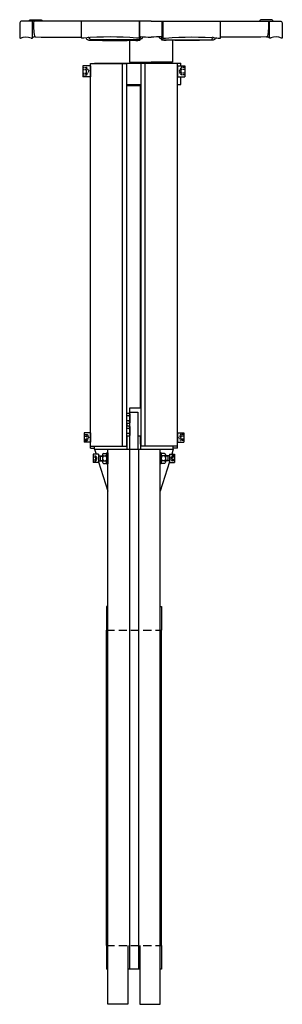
# Model space of a CAD drawing. Extents: x 115 to 615, y 94 to 1967.
import ezdxf

# ---------------------------------------------------------------- set-up
doc = ezdxf.new("R2010")
doc.units = 0
doc.header["$LTSCALE"] = 25
doc.header["$MEASUREMENT"] = 0
doc.linetypes.add('RAYITAS', pattern=[0.375, 0.25, -0.125])
doc.linetypes.add('TRAZOS', pattern=[0.75, 0.5, -0.25])
doc.layers.add('CYL-XDF600B', color=7, linetype='CONTINUOUS')

msp = doc.modelspace()

# ---------------------------------------------------------------- linework, layer by layer
at = {"layer": 'CYL-XDF600B'}
msp.add_line((407.5, 1884.3), (407.5, 1883.8), dxfattribs=at)
for points in [[(132.9, 1964.3, -0.414214), (135.9, 1967.3), (155, 1967.3, -0.414214), (158, 1964.3)], [(597, 1964.3, 0.414214), (594, 1967.3), (575, 1967.3, 0.414214), (572, 1964.3)], [(365, 1964.3), (118, 1964.3, 0.276984), (115, 1960.1), (115, 1933.3, 0.414214), (116, 1932.3), (116.4, 1932.3, 0.101677), (116.6, 1932.3, -0.198744), (136.6, 1932.6, 0.304382), (137.1, 1932.3), (139, 1932.3, 0.388879), (139.5, 1932.7), (139.7, 1935.2), (139.7, 1964.3)], [(141.7, 1964.3, 0.06282), (143.2, 1935.9, 0.304013), (144.9, 1934.4, -0.00941), (144.2, 1934.5)], [(342.2, 1964.3), (342.2, 1932.8, -0.414214), (341.7, 1932.3), (337.4, 1932.3, -0.096651), (337.3, 1932.3, 0.04266), (236.9, 1932.3, -0.097092), (236.7, 1932.3), (233.2, 1932.3, -0.414214), (232.7, 1932.8), (232.7, 1964.3)], [(344.6, 1935.4, -0.290358), (343.7, 1936.4, -0.0766), (343.7, 1939.2), (343.7, 1964.3)], [(365, 1964.3), (612, 1964.3, -0.276984), (615, 1960.1), (615, 1933.3, -0.414214), (614, 1932.3), (613.6, 1932.3, -0.101677), (613.4, 1932.3, 0.198744), (593.3, 1932.6, -0.304382), (592.9, 1932.3), (591, 1932.3, -0.388879), (590.5, 1932.7), (590.3, 1935.2), (590.3, 1964.3)], [(385.4, 1935.4, 0.290358), (386.2, 1936.4, 0.0766), (386.3, 1939.2), (386.3, 1964.3)], [(387.8, 1964.3), (387.8, 1932.8, 0.414214), (388.3, 1932.3), (392.5, 1932.3, 0.096651), (392.7, 1932.3, -0.04266), (493.1, 1932.3, 0.097092), (493.3, 1932.3), (496.8, 1932.3, 0.414214), (497.3, 1932.8), (497.3, 1964.3)], [(588.3, 1964.3, -0.06282), (586.8, 1935.9, -0.304013), (585.1, 1934.4, 0.00941), (585.8, 1934.5)], [(144.2, 1934.5, 0.28363), (139.4, 1932.5)], [(144.9, 1934.4, 0.008364), (232.7, 1934.3)], [(240.9, 1933.6, 0.368822), (249.8, 1928.3, 0.009634), (342.5, 1928.2, 0.340917), (343.3, 1929), (344.2, 1935.5)], [(343.7, 1931.8, 0.065187), (342.2, 1929.4, -0.262185), (341.8, 1929.1, -0.009121), (249.7, 1929.3, -0.258135), (249.3, 1929.6, 0.068298), (247.7, 1932.1), (245.8, 1934.4)], [(336.3, 1927.8, 0.03192), (343.5, 1928.2, 0.340917), (344.3, 1929), (345.2, 1935.3)], [(344.6, 1935.4, 0.358558), (343.4, 1935), (342.2, 1932.5)], [(344.3, 1929, -0.279586), (346, 1931, -0.094571), (346.9, 1931.2, 0.353247), (348.8, 1932.6, -0.076499), (349.5, 1934.3)], [(344.5, 1935.5, 0.036956), (365, 1934)], [(385.5, 1935.5, -0.036956), (365, 1934)], [(385.6, 1929, 0.279586), (384, 1931, 0.094571), (383.1, 1931.2, -0.353247), (381.2, 1932.6, 0.076499), (380.5, 1934.3)], [(393.7, 1927.8, -0.03192), (386.5, 1928.2, -0.340917), (385.6, 1929), (384.8, 1935.3)], [(385.4, 1935.4, -0.358558), (386.6, 1935), (387.8, 1932.5)], [(489, 1933.6, -0.368822), (480.2, 1928.3, -0.009634), (387.5, 1928.2, -0.340917), (386.6, 1929), (385.7, 1935.5)], [(386.2, 1931.8, -0.065187), (387.8, 1929.4, 0.262185), (388.2, 1929.1, 0.009121), (480.3, 1929.3, 0.258135), (480.7, 1929.6, -0.068298), (482.3, 1932.1), (484.2, 1934.4)], [(585.1, 1934.4, -0.008364), (497.3, 1934.3)], [(585.8, 1934.5, -0.28363), (590.6, 1932.5)], [(323, 1218.2, -0.846561), (323, 1213.5, -0.42328), (323, 1204, -0.846561), (323, 1199.3)], [(323, 1194.2, -0.846561), (323, 1189.5, -0.42328), (323, 1180, -0.846561), (323, 1175.3)], [(274.5, 1142.2, 0.846561), (274.5, 1137.5, 0.42328), (274.5, 1128, 0.846561), (274.5, 1123.3)], [(278.5, 1142.2, -0.846561), (278.5, 1137.5, -0.42328), (278.5, 1128, -0.846561), (278.5, 1123.3)], [(386.5, 1142.2, 0.846561), (386.5, 1137.5, 0.42328), (386.5, 1128, 0.846561), (386.5, 1123.3)], [(390.5, 1142.2, -0.846561), (390.5, 1137.5, -0.42328), (390.5, 1128, -0.846561), (390.5, 1123.3)]]:
    msp.add_lwpolyline(points, format="xyb", dxfattribs=at)
for points in [[(324, 1927.9), (324, 1886.3), (365, 1886.3)], [(406, 1927.9), (406, 1886.3), (365, 1886.3)], [(235.5, 1879.8), (235.5, 1858.8)], [(249.5, 1879.8), (235.5, 1879.8)], [(249.5, 1152.3), (249.5, 1883.8)], [(249.5, 1883.8), (319, 1883.8)], [(249.5, 1879.8), (249.5, 1858.8)], [(257.5, 1883.8), (257.5, 1884.3)], [(257.5, 1884.3), (421.5, 1884.3)], [(311, 1156.3), (311, 1883.8)], [(319, 1156.3), (319, 1883.8)], [(335.5, 1886.3), (335.5, 1884.3)], [(346, 1156.3), (346, 1883.8)], [(415.5, 1883.8), (346, 1883.8)], [(354, 1156.3), (354, 1883.8)], [(394.5, 1886.3), (394.5, 1884.3)], [(415.5, 1152.3), (415.5, 1883.8)], [(415.5, 1879.8), (429.5, 1879.8)], [(415.5, 1879.8), (415.5, 1858.8)], [(421.5, 1879.8), (421.5, 1884.3)], [(429.5, 1879.8), (429.5, 1858.8)], [(249.5, 1858.8), (235.5, 1858.8)], [(415.5, 1858.8), (429.5, 1858.8)], [(415.5, 1844.3), (421.5, 1844.3), (421.5, 1858.8)], [(319, 1844.3), (346, 1844.3)], [(319, 1842.3), (346, 1842.3)], [(345, 1228.8), (345, 1842.3)], [(345, 1835.3), (346, 1835.3)], [(323, 1218.2), (319, 1218.2)], [(325, 1228.8), (346, 1228.8)], [(325, 1220.8), (325, 1228.8)], [(325, 1150.3), (325, 1220.8), (340, 1220.8), (340, 1150.3)], [(323, 1213.5), (319, 1213.5)], [(323, 1204), (319, 1204)], [(323, 1199.3), (319, 1199.3)], [(319.5, 1194.2), (319.5, 1199.3)], [(325, 1215.9), (325, 1201.7)], [(237.5, 1181.3), (237.5, 1163.3)], [(249.5, 1181.3), (237.5, 1181.3)], [(249.5, 1181.3), (249.5, 1163.3)], [(323, 1194.2), (319, 1194.2)], [(323, 1189.5), (319, 1189.5)], [(323, 1180), (319, 1180)], [(325, 1191.9), (325, 1177.7)], [(415.5, 1181.3), (427.5, 1181.3)], [(415.5, 1181.3), (415.5, 1163.3)], [(427.5, 1181.3), (427.5, 1163.3)], [(249.5, 1163.3), (237.5, 1163.3)], [(323, 1175.3), (319, 1175.3)], [(319.5, 1150.3), (319.5, 1175.3)], [(340, 1175.8), (346, 1175.8)], [(345, 1159.8), (345, 1175.8)], [(415.5, 1163.3), (427.5, 1163.3)], [(249.5, 1156.3), (319, 1156.3)], [(249.5, 1152.3), (257.5, 1152.3)], [(257.5, 1150.3), (257.5, 1156.3)], [(257.5, 1150.3), (260.5, 1140.8)], [(257.5, 1150.3), (407.5, 1150.3)], [(280.5, 1143.3), (282.5, 1143.3)], [(280.5, 1143.3), (280.5, 1122.3)], [(282.5, 94.3), (282.5, 1150.3)], [(282.5, 1143.3), (282.5, 1122.3)], [(324, 1150.3), (324, 161.3)], [(341, 1150.3), (341, 161.3)], [(345, 1159.8), (346, 1159.8)], [(346, 1158.8), (345, 1159.8)], [(345.5, 1150.3), (345.5, 1159.3)], [(415.5, 1156.3), (346, 1156.3)], [(382.5, 94.3), (382.5, 1150.3)], [(382.5, 1143.3), (382.5, 1122.3)], [(384.5, 1143.3), (382.5, 1143.3)], [(384.5, 1143.3), (384.5, 1122.3)], [(407.5, 1150.3), (404.5, 1140.8)], [(407.5, 1150.3), (407.5, 1156.3)], [(415.5, 1152.3), (407.5, 1152.3)], [(255, 1140.8), (255, 1124.8)], [(265, 1140.8), (255, 1140.8)], [(265, 1124.8), (255, 1124.8)], [(265, 1140.8), (265, 1124.8)], [(265, 1137.8), (272.5, 1137.8)], [(265, 1127.8), (272.5, 1127.8)], [(265, 1126.3), (282.5, 1070.3)], [(268, 1137.8), (268, 1127.8)], [(268, 1136.8), (272.5, 1136.8)], [(268, 1128.8), (272.5, 1128.8)], [(272.5, 1139.9), (272.5, 1125.7)], [(274.5, 1142.2), (278.5, 1142.2)], [(274.5, 1137.5), (278.5, 1137.5)], [(274.5, 1128), (278.5, 1128)], [(400, 1126.3), (382.5, 1070.3)], [(390.5, 1142.2), (386.5, 1142.2)], [(390.5, 1137.5), (386.5, 1137.5)], [(390.5, 1128), (386.5, 1128)], [(392.5, 1139.9), (392.5, 1125.7)], [(400, 1137.8), (392.5, 1137.8)], [(397, 1136.8), (392.5, 1136.8)], [(397, 1128.8), (392.5, 1128.8)], [(400, 1127.8), (392.5, 1127.8)], [(397, 1137.8), (397, 1127.8)], [(400, 1140.8), (410, 1140.8)], [(400, 1140.8), (400, 1124.8)], [(400, 1124.8), (410, 1124.8)], [(410, 1140.8), (410, 1124.8)], [(274.5, 1123.3), (278.5, 1123.3)], [(280.5, 1122.3), (282.5, 1122.3)], [(384.5, 1122.3), (382.5, 1122.3)], [(390.5, 1123.3), (386.5, 1123.3)], [(282.5, 851.3), (280, 851.3)], [(280, 851.3), (280, 806.3)], [(382.5, 851.3), (385, 851.3)], [(385, 851.3), (385, 806.3)], [(280, 206.3), (280, 806.3)], [(385, 206.3), (385, 806.3)], [(280, 206.3), (280, 161.3)], [(321, 206.3), (321, 94.3)], [(344, 206.3), (344, 94.3)], [(385, 206.3), (385, 161.3)], [(282.5, 161.3), (280, 161.3)], [(344, 161.3), (321, 161.3)], [(385, 161.3), (382.5, 161.3)], [(321, 94.3), (282.5, 94.3)], [(344, 94.3), (382.5, 94.3)]]:
    msp.add_lwpolyline(points, dxfattribs=at)
at = {"layer": 'CYL-XDF600B', "linetype": 'RAYITAS', "ltscale": 0.3}
for points in [[(235.5, 1876.1), (242.3, 1876.1)], [(242.5, 1862.5), (242.5, 1876.1)], [(242.6, 1876), (246.5, 1869.3)], [(422.4, 1876), (418.5, 1869.3)], [(422.5, 1862.5), (422.5, 1876.1)], [(429.5, 1876.1), (422.6, 1876.1)], [(235.5, 1872.7), (242.5, 1872.7)], [(235.5, 1865.8), (242.5, 1865.8)], [(235.5, 1862.4), (242.3, 1862.4)], [(242.6, 1862.5), (246.5, 1869.3)], [(422.4, 1862.5), (418.5, 1869.3)], [(429.5, 1872.7), (422.5, 1872.7)], [(429.5, 1865.8), (422.5, 1865.8)], [(429.5, 1862.4), (422.6, 1862.4)], [(237.5, 1178), (243.3, 1178)], [(237.5, 1175.1), (243.2, 1175.1)], [(237.5, 1169.4), (243.2, 1169.4)], [(237.5, 1166.6), (243.3, 1166.6)], [(243.6, 1177.9), (246.8, 1172.3)], [(243.6, 1166.7), (246.8, 1172.3)], [(421.4, 1177.9), (418.2, 1172.3)], [(421.4, 1166.7), (418.2, 1172.3)], [(427.5, 1178), (421.6, 1178)], [(427.5, 1166.6), (421.6, 1166.6)], [(427.5, 1175.1), (421.7, 1175.1)], [(427.5, 1169.4), (421.7, 1169.4)], [(255, 1137.3), (259.8, 1137.3)], [(255, 1135.1), (259.7, 1135.1)], [(255, 1130.5), (259.7, 1130.5)], [(255, 1128.2), (259.8, 1128.2)], [(260.1, 1137.2), (262.6, 1132.8)], [(260.1, 1128.3), (262.6, 1132.8)], [(404.9, 1137.2), (402.3, 1132.8)], [(404.9, 1128.3), (402.3, 1132.8)], [(410, 1137.3), (405.1, 1137.3)], [(410, 1128.2), (405.1, 1128.2)], [(410, 1135.1), (405.2, 1135.1)], [(410, 1130.5), (405.2, 1130.5)]]:
    msp.add_lwpolyline(points, dxfattribs=at)
for points in [[(242.6, 1876, 0.267949), (242.3, 1876.1)], [(422.6, 1876.1, 0.267949), (422.4, 1876)], [(242.3, 1862.4, 0.267949), (242.6, 1862.5)], [(422.4, 1862.5, 0.267949), (422.6, 1862.4)], [(243.2, 1175.1, 0.174978), (243.2, 1178)], [(243.2, 1169.4, 0.087489), (243.2, 1175.1)], [(243.2, 1166.6, 0.174978), (243.2, 1169.4)], [(243.6, 1177.9, 0.267949), (243.3, 1178)], [(243.3, 1166.6, 0.267949), (243.6, 1166.7)], [(421.6, 1178, 0.267949), (421.4, 1177.9)], [(421.4, 1166.7, 0.267949), (421.6, 1166.6)], [(421.7, 1178, 0.174978), (421.7, 1175.1)], [(421.7, 1175.1, 0.087489), (421.7, 1169.4)], [(421.7, 1169.4, 0.174978), (421.7, 1166.6)], [(259.7, 1135.1, 0.218579), (259.7, 1137.3)], [(259.7, 1130.5, 0.10929), (259.7, 1135.1)], [(259.7, 1128.2, 0.218579), (259.7, 1130.5)], [(260.1, 1137.2, 0.267949), (259.8, 1137.3)], [(259.8, 1128.2, 0.267949), (260.1, 1128.3)], [(405.1, 1137.3, 0.267949), (404.9, 1137.2)], [(404.9, 1128.3, 0.267949), (405.1, 1128.2)], [(405.2, 1137.3, 0.218579), (405.2, 1135.1)], [(405.2, 1135.1, 0.10929), (405.2, 1130.5)], [(405.2, 1130.5, 0.218579), (405.2, 1128.2)]]:
    msp.add_lwpolyline(points, format="xyb", dxfattribs=at)
at = {"layer": 'CYL-XDF600B', "linetype": 'TRAZOS', "ltscale": 1.25}
for points in [[(280, 806.3), (385, 806.3)], [(280, 206.3), (385, 206.3)]]:
    msp.add_lwpolyline(points, dxfattribs=at)

doc.saveas('drawing.dxf')
